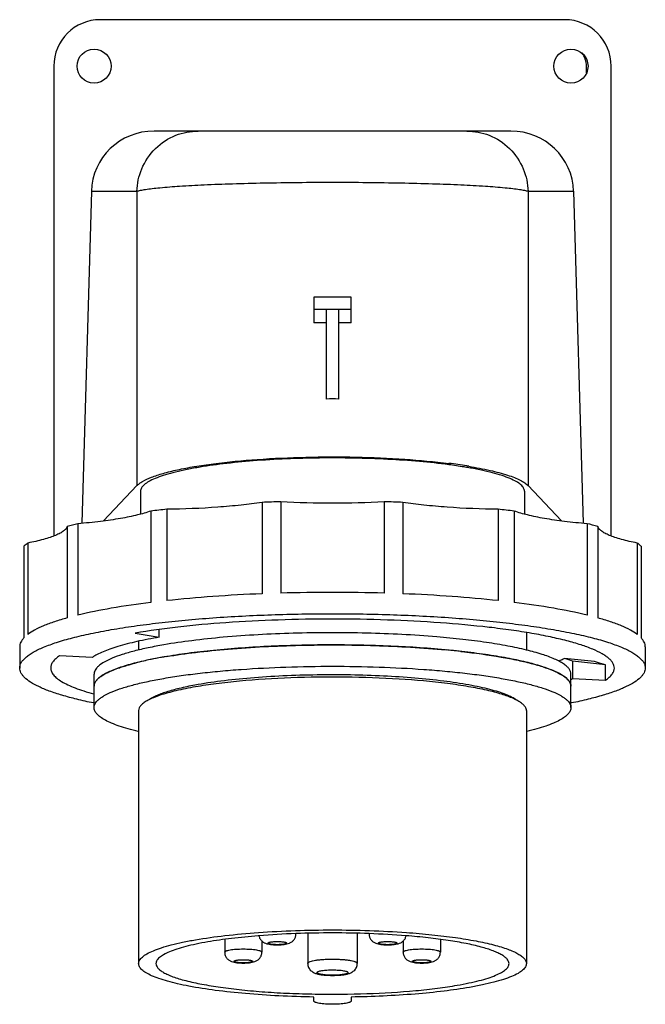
# Model space of a CAD drawing. Header units: millimetres. Extents: x 242 to 343, y 294 to 453.
import ezdxf

# ---------------------------------------------------------------- set-up
doc = ezdxf.new("R2010")
doc.units = ezdxf.units.MM
doc.header["$LTSCALE"] = 30.734
doc.layers.get('0').update_dxf_attribs({"linetype": 'CONTINUOUS'})

msp = doc.modelspace()

# ---------------------------------------------------------------- linework, layer by layer
at = {"color": 7, "linetype": 'CONTINUOUS'}
for p, q in [((330.21, 452.63), (255.21, 452.63)), ((247.71, 445.13), (247.71, 369.21)), ((333.71, 444.05), (333.71, 445.13)), ((337.71, 369.21), (337.71, 445.13)), ((321.51, 434.63), (263.9, 434.63)), ((253.78, 424.91), (252.24, 371.25)), ((253.78, 424.91), (261.13, 424.91)), ((261.13, 424.91), (261.13, 377.34)), ((324.28, 424.91), (331.64, 424.91)), ((324.28, 424.91), (324.28, 377.34)), ((331.64, 424.91), (333.18, 371.25)), ((295.71, 407.8), (289.71, 407.8)), ((289.71, 407.8), (289.71, 403.63)), ((295.71, 403.63), (295.71, 407.8)), ((289.71, 405.83), (295.71, 405.83)), ((291.71, 405.83), (291.71, 391.33)), ((293.71, 391.33), (293.71, 405.83)), ((255.72, 371.63), (261.13, 377.34)), ((324.28, 377.34), (329.7, 371.63)), ((261.71, 376.43), (261.71, 372.72)), ((323.71, 376.43), (323.71, 372.72)), ((281.35, 374.64), (281.35, 359.87)), ((284.37, 374.74), (284.37, 359.97)), ((301.04, 374.74), (301.04, 359.97)), ((304.07, 374.64), (304.07, 359.87)), ((263.38, 373.23), (263.38, 358.46)), ((265.95, 373.53), (265.95, 358.76)), ((319.47, 373.53), (319.47, 358.76)), ((322.03, 373.23), (322.03, 358.46)), ((249.88, 370.74), (249.88, 355.97)), ((251.6, 371.19), (251.6, 356.41)), ((333.82, 371.19), (333.82, 356.41)), ((335.53, 370.74), (335.53, 355.97)), ((242.9, 367.54), (242.9, 352.77)), ((243.5, 368.07), (243.5, 353.29)), ((341.91, 368.07), (341.91, 353.29)), ((342.52, 367.54), (342.52, 352.77)), ((260.86, 353.52), (264.75, 352.84)), ((264.75, 352.84), (264.75, 354.1)), ((324.01, 353.58), (324.01, 350.77)), ((261.41, 352.19), (261.41, 350.77)), ((242.21, 351.32), (242.21, 347.87)), ((312.34, 350.65), (312.37, 350.65)), ((312.4, 350.66), (312.43, 350.66)), ((313.57, 350.54), (313.39, 350.56)), ((313.41, 350.56), (313.59, 350.54)), ((343.21, 351.32), (343.21, 347.87)), ((253.95, 349.59), (248.64, 349.84)), ((335, 348.9), (330.18, 349.39)), ((336.78, 348.37), (331.46, 348.99)), ((331.46, 348.99), (331.46, 346.15)), ((254.21, 341.47), (254.21, 346.89)), ((331.21, 341.47), (331.21, 346.89)), ((336.78, 345.91), (336.78, 348.37)), ((331.46, 346.15), (336.78, 345.91)), ((261.41, 340.98), (261.41, 300.11)), ((324.01, 340.98), (324.01, 300.11)), ((275.3, 304.01), (275.3, 301.96)), ((280.82, 304.61), (280.71, 304.6)), ((286.8, 304.94), (286.8, 304.9)), ((288.71, 305), (288.71, 300.14)), ((296.71, 305), (296.71, 300.14)), ((298.61, 304.94), (298.61, 304.9)), ((310.12, 304.01), (310.12, 301.96)), ((281.3, 303.78), (281.3, 301.96)), ((304.12, 303.76), (304.12, 301.96)), ((289.71, 294.05), (289.71, 294.7)), ((295.71, 294.7), (295.71, 294.05))]:
    msp.add_line(p, q, dxfattribs=at)
for centre in [(254.21, 445.13), (331.21, 445.13)]:
    msp.add_circle(centre, 2.75, dxfattribs=at)
for centre, radius, start, end in [((255.21, 445.13), 7.5, 90, 180), ((330.21, 445.13), 7.5, 0, 90), ((330.21, 445.13), 3.5, 0, 37.337), ((292.7, 220.51), 183.15, 90.3105, 90.9362), ((292.72, 220.51), 183.15, 89.0638, 89.6895), ((300.3, 291.76), 89.88, 80.9757, 82.8353), ((302.6, 306.8), 74.65, 80.6664, 80.9088), ((292.37, 99.26), 275.6, 91.6636, 92.2929), ((293.1, 100.88), 273.98, 87.7052, 88.3383), ((284.51, 202.37), 172.16, 96.1887, 97.0479), ((301.29, 205.68), 168.83, 82.9436, 83.8198), ((264.85, 316.66), 56.12, 103.6641, 105.4718), ((321.14, 318.87), 53.84, 74.4899, 76.3743), ((292.7, 71.8), 288.29, 89.9983, 91.655), ((292.74, 73.73), 286.36, 88.3394, 90.0073), ((297.4, 207.89), 145.52, 83.5585, 85.2038), ((297.03, 201.77), 149.69, 84.2337, 84.6274), ((298.03, 211.64), 139.76, 83.6917, 84.241), ((297.57, 207.16), 144.27, 84.0981, 84.2315), ((298.03, 211.59), 139.81, 83.6854, 84.0889), ((272.61, 302.65), 47.5, 102.6582, 104.3482), ((275.73, 288.86), 61.64, 100.6113, 102.6788), ((278.53, 274.43), 76.34, 99.839, 100.6788), ((279.78, 267.34), 83.54, 99.5482, 99.8499), ((327.67, 351.75), 6.76, 302.0384, 304.1526), ((292.01, 162.04), 143.01, 92.095, 94.4895), ((292.71, 143.12), 161.94, 87.9031, 92.0966), ((293.69, 166.95), 138.09, 85.4672, 87.9474)]:
    msp.add_arc(centre, radius, start, end, dxfattribs=at)
for centre, major_axis, ratio, start_param, end_param in [((263.9, 424.63), (10.13, 0), 0.987088, 1.570796, 3.113356), ((321.51, 424.63), (10.13, 0), 0.987088, 0.028237, 1.570796), ((292.71, 354.28), (0, 37.07), 0.863218, -0.031255, 0.031255), ((292.71, 353.56), (40, -5.29), 0.053936, 0.257343, 0.364331), ((292.71, 353.56), (45.5, -6.02), 0.053936, 0.258744, 0.384601)]:
    msp.add_ellipse(centre, major_axis=major_axis, ratio=ratio, start_param=start_param, end_param=end_param, dxfattribs=at)
for points, knots in [([(261.13, 424.91), (261.17, 426.14), (261.71, 428.7), (263.93, 431.99), (267.24, 434.15), (269.79, 434.63), (271, 434.63)], [0, 0, 0, 0, 0.24192, 0.502097, 0.760959, 1, 1, 1, 1]), ([(314.42, 434.63), (315.63, 434.63), (318.18, 434.15), (321.49, 431.99), (323.7, 428.7), (324.25, 426.14), (324.28, 424.91)], [0, 0, 0, 0, 0.239041, 0.497903, 0.75808, 1, 1, 1, 1]), ([(261.13, 424.91), (261.32, 424.98), (261.78, 425.09), (262.6, 425.23), (263.65, 425.36), (265.48, 425.56), (268.27, 425.77), (272.18, 425.98), (276.72, 426.15), (281.76, 426.27), (287.15, 426.35), (292.71, 426.38), (298.27, 426.35), (303.65, 426.27), (308.7, 426.15), (313.24, 425.98), (317.14, 425.77), (319.94, 425.56), (321.77, 425.36), (322.82, 425.23), (323.63, 425.09), (324.09, 424.98), (324.28, 424.91)], [0, 0, 0, 0, 0.009407, 0.022487, 0.039181, 0.059387, 0.109759, 0.172154, 0.244715, 0.325235, 0.411226, 0.500003, 0.588781, 0.67477, 0.755288, 0.827847, 0.890241, 0.940612, 0.960818, 0.977513, 0.990593, 1, 1, 1, 1]), ([(261.13, 377.34), (261.25, 377.46), (261.55, 377.71), (262.31, 378.2), (263.58, 378.77), (265.47, 379.38), (267.79, 379.94), (270.51, 380.46), (274.8, 381.09), (280.8, 381.65), (288.48, 382), (296.43, 382.01), (304.14, 381.69), (309.14, 381.23), (311.51, 380.93)], [0, 0, 0, 0, 0.010276, 0.022466, 0.052974, 0.091819, 0.138729, 0.193141, 0.254301, 0.393125, 0.546767, 0.705684, 0.859957, 1, 1, 1, 1]), ([(311.48, 380.72), (309.91, 380.93), (306.63, 381.28), (299.68, 381.75), (290.7, 381.91), (281.84, 381.55), (275.23, 380.91), (272.2, 380.49), (270.79, 380.24)], [0, 0, 0, 0, 0.115986, 0.242665, 0.512209, 0.77542, 0.894397, 1, 1, 1, 1]), ([(314.72, 380.23), (314.46, 380.27), (313.38, 380.45), (312.3, 380.61), (311.48, 380.72)], [0, 0, 0, 0, 0.239029, 1, 1, 1, 1]), ([(314.71, 380.47), (315.87, 380.28), (317.98, 379.88), (320.44, 379.24), (322.05, 378.67), (322.98, 378.25), (323.72, 377.83), (324.12, 377.5), (324.28, 377.34)], [0, 0, 0, 0, 0.346844, 0.631523, 0.748882, 0.849171, 0.932571, 1, 1, 1, 1]), ([(270.79, 380.24), (270.1, 380.12), (268.81, 379.88), (267, 379.46), (265.44, 379.01), (264.14, 378.54), (263.1, 378.06), (262.43, 377.61), (262.05, 377.24), (261.85, 376.98), (261.74, 376.71), (261.71, 376.52), (261.71, 376.43)], [0, 0, 0, 0, 0.203148, 0.385041, 0.544102, 0.679445, 0.79074, 0.878601, 0.914554, 0.945974, 0.97394, 1, 1, 1, 1]), ([(323.71, 376.43), (323.71, 376.52), (323.68, 376.71), (323.56, 376.97), (323.37, 377.24), (323, 377.61), (322.33, 378.05), (321.3, 378.53), (320.01, 379), (318.46, 379.44), (316.67, 379.86), (315.39, 380.11), (314.72, 380.23)], [0, 0, 0, 0, 0.026151, 0.054201, 0.085684, 0.121674, 0.209574, 0.32083, 0.456126, 0.61511, 0.796848, 1, 1, 1, 1]), ([(281.35, 374.64), (280.22, 374.46), (277.84, 374.16), (272.71, 373.7), (268.7, 373.56), (265.95, 373.53)], [0, 0, 0, 0, 0.220921, 0.465803, 1, 1, 1, 1]), ([(319.47, 373.53), (316.72, 373.56), (312.7, 373.7), (307.57, 374.16), (305.19, 374.46), (304.07, 374.64)], [0, 0, 0, 0, 0.534197, 0.779079, 1, 1, 1, 1]), ([(263.38, 373.23), (262.68, 372.98), (261.06, 372.52), (258.35, 371.98), (255.13, 371.52), (252.82, 371.29), (251.6, 371.19)], [0, 0, 0, 0, 0.186751, 0.419656, 0.69313, 1, 1, 1, 1]), ([(333.82, 371.19), (332.6, 371.29), (330.29, 371.52), (327.07, 371.98), (324.35, 372.52), (322.73, 372.98), (322.03, 373.23)], [0, 0, 0, 0, 0.30687, 0.580344, 0.813249, 1, 1, 1, 1]), ([(249.88, 370.74), (249.84, 370.61), (249.67, 370.33), (249.27, 369.97), (248.71, 369.62), (247.97, 369.28), (247.07, 368.95), (245.58, 368.5), (244.36, 368.23), (243.5, 368.07)], [0, 0, 0, 0, 0.05903, 0.133134, 0.226221, 0.339891, 0.474533, 0.629921, 1, 1, 1, 1]), ([(341.91, 368.07), (341.05, 368.23), (339.84, 368.5), (338.34, 368.95), (337.44, 369.28), (336.71, 369.62), (336.14, 369.97), (335.74, 370.33), (335.58, 370.61), (335.53, 370.74)], [0, 0, 0, 0, 0.370079, 0.525467, 0.660109, 0.773779, 0.866866, 0.94097, 1, 1, 1, 1]), ([(243.5, 368.07), (243.45, 368.02), (243.24, 367.86), (243.04, 367.68), (242.9, 367.54)], [0, 0, 0, 0, 0.266081, 1, 1, 1, 1]), ([(342.52, 367.54), (342.47, 367.59), (342.28, 367.77), (342.08, 367.94), (341.91, 368.07)], [0, 0, 0, 0, 0.234449, 1, 1, 1, 1]), ([(281.35, 359.87), (278.69, 359.76), (273.55, 359.48), (268.42, 359.03), (265.95, 358.76)], [0, 0, 0, 0, 0.5166, 1, 1, 1, 1]), ([(319.47, 358.76), (317, 359.03), (311.87, 359.48), (306.73, 359.76), (304.07, 359.87)], [0, 0, 0, 0, 0.4834, 1, 1, 1, 1]), ([(263.38, 358.46), (261.25, 358.2), (257.3, 357.63), (253.38, 356.85), (251.6, 356.41)], [0, 0, 0, 0, 0.539084, 1, 1, 1, 1]), ([(333.82, 356.41), (332.03, 356.85), (328.12, 357.63), (324.17, 358.2), (322.03, 358.46)], [0, 0, 0, 0, 0.460916, 1, 1, 1, 1]), ([(242.21, 347.87), (242.21, 348.02), (242.25, 348.32), (242.45, 348.76), (242.76, 349.19), (243.19, 349.61), (243.74, 350.03), (244.68, 350.62), (246.16, 351.31), (248.29, 352.08), (250.84, 352.8), (253.78, 353.48), (257.1, 354.11), (260.77, 354.68), (264.74, 355.19), (268.97, 355.63), (275.04, 356.13), (282.98, 356.54), (289.42, 356.64), (292.71, 356.64)], [0, 0, 0, 0, 0.008275, 0.017155, 0.027132, 0.038547, 0.05162, 0.066481, 0.101818, 0.144797, 0.195306, 0.25304, 0.317564, 0.388345, 0.464767, 0.546144, 0.631737, 0.812371, 1, 1, 1, 1]), ([(292.71, 356.64), (295.99, 356.64), (302.44, 356.54), (310.38, 356.13), (316.44, 355.63), (320.68, 355.19), (324.65, 354.68), (328.31, 354.11), (331.63, 353.48), (334.58, 352.8), (337.13, 352.08), (339.25, 351.31), (340.73, 350.62), (341.68, 350.03), (342.22, 349.61), (342.66, 349.19), (342.97, 348.76), (343.16, 348.32), (343.21, 348.02), (343.21, 347.87)], [0, 0, 0, 0, 0.187629, 0.368262, 0.453855, 0.535232, 0.611654, 0.682435, 0.746959, 0.804693, 0.855202, 0.898182, 0.933519, 0.94838, 0.961453, 0.972868, 0.982845, 0.991725, 1, 1, 1, 1]), ([(249.88, 355.97), (249.19, 355.78), (247.9, 355.39), (246.13, 354.74), (244.68, 354.06), (243.85, 353.56), (243.5, 353.29)], [0, 0, 0, 0, 0.311273, 0.581823, 0.811144, 1, 1, 1, 1]), ([(292.71, 355.78), (289.79, 355.78), (284.05, 355.68), (275.71, 355.26), (268.01, 354.57), (263.14, 353.91), (260.86, 353.52)], [0, 0, 0, 0, 0.274264, 0.538567, 0.783381, 1, 1, 1, 1]), ([(338.21, 347.87), (338.21, 348.01), (338.17, 348.28), (337.99, 348.67), (337.71, 349.06), (337.32, 349.44), (336.83, 349.82), (335.98, 350.35), (334.64, 350.97), (332.73, 351.66), (330.43, 352.31), (327.78, 352.93), (324.79, 353.5), (321.49, 354.01), (316.57, 354.64), (309.91, 355.24), (301.48, 355.68), (295.67, 355.78), (292.71, 355.78)], [0, 0, 0, 0, 0.008274, 0.017155, 0.027132, 0.038547, 0.05162, 0.066481, 0.101819, 0.144799, 0.195308, 0.253043, 0.317568, 0.38835, 0.464772, 0.631735, 0.812369, 1, 1, 1, 1]), ([(341.91, 353.29), (341.56, 353.56), (340.73, 354.06), (339.28, 354.74), (337.52, 355.39), (336.23, 355.78), (335.53, 355.97)], [0, 0, 0, 0, 0.188856, 0.418177, 0.688727, 1, 1, 1, 1]), ([(309.57, 352.9), (305.79, 353.22), (298.05, 353.61), (286.54, 353.59), (277.13, 353.08), (270.18, 352.34), (266.99, 351.88), (265.48, 351.62)], [0, 0, 0, 0, 0.25716, 0.52582, 0.781206, 0.896514, 1, 1, 1, 1]), ([(242.9, 352.77), (242.79, 352.66), (242.6, 352.43), (242.37, 352.06), (242.24, 351.69), (242.21, 351.44), (242.21, 351.32)], [0, 0, 0, 0, 0.286041, 0.542596, 0.777226, 1, 1, 1, 1]), ([(264.75, 352.84), (263.54, 352.64), (261.29, 352.21), (258.63, 351.54), (256.83, 350.96), (255.71, 350.53), (254.76, 350.09), (254.2, 349.76), (253.95, 349.59)], [0, 0, 0, 0, 0.326804, 0.604439, 0.723608, 0.829282, 0.921361, 1, 1, 1, 1]), ([(265.48, 351.62), (264.64, 351.47), (263.03, 351.17), (260.79, 350.65), (258.84, 350.09), (257.22, 349.51), (255.94, 348.91), (255.1, 348.36), (254.63, 347.89), (254.39, 347.56), (254.24, 347.23), (254.21, 347), (254.21, 346.89)], [0, 0, 0, 0, 0.203168, 0.385042, 0.544098, 0.679447, 0.790738, 0.878603, 0.914553, 0.945972, 0.973941, 1, 1, 1, 1]), ([(265.92, 349.72), (267.48, 349.98), (270.78, 350.45), (277.96, 351.17), (287.63, 351.65), (299.38, 351.61), (307.24, 351.16), (311.04, 350.8)], [0, 0, 0, 0, 0.104791, 0.221318, 0.478324, 0.746491, 1, 1, 1, 1]), ([(331.21, 346.89), (331.21, 347.03), (331.15, 347.33), (330.91, 347.75), (330.53, 348.16), (330, 348.57), (329.34, 348.96), (328.19, 349.51), (326.41, 350.15), (323.88, 350.84), (320.88, 351.47), (317.44, 352.04), (315.01, 352.35), (313.73, 352.49)], [0, 0, 0, 0, 0.022202, 0.046922, 0.075999, 0.110536, 0.151119, 0.198047, 0.31119, 0.44967, 0.612083, 0.796371, 1, 1, 1, 1]), ([(343.21, 351.32), (343.21, 351.44), (343.18, 351.69), (343.04, 352.06), (342.82, 352.43), (342.62, 352.66), (342.52, 352.77)], [0, 0, 0, 0, 0.222774, 0.457404, 0.713959, 1, 1, 1, 1]), ([(312.06, 350.7), (308.97, 351.01), (302.55, 351.46), (294.44, 351.64), (287.79, 351.57), (282.87, 351.4), (278.11, 351.13), (273.61, 350.75), (269.43, 350.27), (265.66, 349.7), (262.79, 349.15), (260.75, 348.66), (259.42, 348.29), (258.23, 347.91), (257.18, 347.51), (256.41, 347.16), (255.88, 346.87), (255.43, 346.6), (254.97, 346.27), (254.54, 345.83), (254.27, 345.39), (254.21, 345.07), (254.21, 344.92)], [0, 0, 0, 0, 0.156741, 0.324688, 0.409407, 0.492741, 0.573305, 0.64977, 0.720885, 0.785503, 0.842619, 0.868098, 0.891407, 0.912478, 0.931268, 0.947759, 0.955151, 0.961982, 0.974014, 0.984061, 0.992502, 1, 1, 1, 1]), ([(331.21, 344.92), (331.21, 345.06), (331.15, 345.36), (330.91, 345.79), (330.52, 346.2), (329.99, 346.6), (329.32, 347), (328.51, 347.39), (327.56, 347.77), (326.04, 348.29), (323.81, 348.89), (320.78, 349.52), (317.31, 350.08), (314.86, 350.39), (313.57, 350.54)], [0, 0, 0, 0, 0.022121, 0.046783, 0.075824, 0.110337, 0.15092, 0.197857, 0.251251, 0.311092, 0.44964, 0.61211, 0.796418, 1, 1, 1, 1]), ([(313.59, 350.54), (315.71, 350.3), (318.75, 349.89), (322.57, 349.16), (324.96, 348.59), (326.99, 347.99), (328.65, 347.35), (329.9, 346.69), (330.56, 346.17), (330.79, 345.9)], [0, 0, 0, 0, 0.355865, 0.510259, 0.646875, 0.764533, 0.862469, 0.940582, 1, 1, 1, 1]), ([(248.64, 349.84), (248.42, 349.69), (248.03, 349.4), (247.57, 348.91), (247.28, 348.4), (247.21, 348.04), (247.21, 347.87)], [0, 0, 0, 0, 0.313304, 0.576736, 0.80001, 1, 1, 1, 1]), ([(259.12, 348.19), (259.26, 348.23), (259.83, 348.4), (260.4, 348.56), (260.84, 348.67)], [0, 0, 0, 0, 0.238355, 1, 1, 1, 1]), ([(330.18, 349.39), (330.11, 349.35), (329.82, 349.22), (329.52, 349.09), (329.29, 349)], [0, 0, 0, 0, 0.238733, 1, 1, 1, 1]), ([(254.12, 342.22), (253.22, 342.4), (251.51, 342.78), (249.13, 343.42), (247.07, 344.09), (245.36, 344.79), (244.01, 345.51), (243.14, 346.16), (242.65, 346.7), (242.4, 347.09), (242.24, 347.48), (242.21, 347.75), (242.21, 347.87)], [0, 0, 0, 0, 0.201561, 0.381413, 0.538617, 0.672617, 0.783443, 0.872151, 0.90913, 0.942016, 0.971839, 1, 1, 1, 1]), ([(247.21, 347.87), (247.21, 347.69), (247.3, 347.28), (247.66, 346.72), (248.23, 346.18), (249.02, 345.65), (250.01, 345.13), (251.21, 344.62), (252.6, 344.13), (253.61, 343.83), (254.14, 343.68)], [0, 0, 0, 0, 0.066405, 0.142161, 0.233657, 0.344363, 0.475955, 0.6291, 0.803882, 1, 1, 1, 1]), ([(254.21, 341.47), (254.21, 341.58), (254.24, 341.81), (254.39, 342.15), (254.63, 342.48), (254.96, 342.8), (255.38, 343.12), (256.1, 343.56), (257.22, 344.09), (258.84, 344.68), (260.79, 345.23), (263.03, 345.75), (265.56, 346.23), (268.36, 346.67), (271.38, 347.05), (274.61, 347.39), (279.24, 347.76), (285.29, 348.08), (292.71, 348.2), (300.13, 348.08), (306.18, 347.76), (310.8, 347.39), (314.03, 347.05), (317.06, 346.67), (319.85, 346.23), (322.38, 345.75), (324.63, 345.23), (326.57, 344.68), (328.19, 344.09), (329.32, 343.56), (330.04, 343.12), (330.46, 342.8), (330.79, 342.48), (331.03, 342.15), (331.17, 341.81), (331.21, 341.58), (331.21, 341.47)], [0, 0, 0, 0, 0.004136, 0.008577, 0.013566, 0.019274, 0.02581, 0.03324, 0.050909, 0.072399, 0.097653, 0.12652, 0.158783, 0.194173, 0.232384, 0.273072, 0.315869, 0.406188, 0.5, 0.593812, 0.684131, 0.726927, 0.767616, 0.805826, 0.841217, 0.87348, 0.902346, 0.927601, 0.949091, 0.96676, 0.97419, 0.980726, 0.986434, 0.991423, 0.995864, 1, 1, 1, 1]), ([(255.12, 346.37), (255.18, 346.42), (255.45, 346.62), (255.74, 346.79), (255.97, 346.92)], [0, 0, 0, 0, 0.229826, 1, 1, 1, 1]), ([(255.97, 346.92), (256.03, 346.95), (256.29, 347.09), (256.55, 347.22), (256.75, 347.31)], [0, 0, 0, 0, 0.237202, 1, 1, 1, 1]), ([(256.75, 347.31), (256.84, 347.35), (257.27, 347.54), (257.7, 347.71), (258.03, 347.83)], [0, 0, 0, 0, 0.234727, 1, 1, 1, 1]), ([(258.03, 347.83), (258.12, 347.86), (258.48, 347.98), (258.84, 348.1), (259.12, 348.19)], [0, 0, 0, 0, 0.24038, 1, 1, 1, 1]), ([(343.21, 347.87), (343.21, 347.75), (343.17, 347.48), (343.02, 347.09), (342.77, 346.7), (342.28, 346.16), (341.4, 345.51), (340.05, 344.79), (338.34, 344.09), (336.29, 343.42), (333.9, 342.78), (332.2, 342.4), (331.29, 342.22)], [0, 0, 0, 0, 0.028161, 0.057983, 0.090869, 0.127847, 0.216555, 0.327381, 0.461382, 0.618585, 0.798438, 1, 1, 1, 1]), ([(336.78, 345.91), (336.99, 346.06), (337.38, 346.35), (337.85, 346.84), (338.14, 347.35), (338.21, 347.71), (338.21, 347.87)], [0, 0, 0, 0, 0.313304, 0.576736, 0.80001, 1, 1, 1, 1]), ([(254.21, 344.92), (254.21, 344.96), (254.22, 345.12), (254.26, 345.27), (254.3, 345.38)], [0, 0, 0, 0, 0.244877, 1, 1, 1, 1]), ([(254.3, 345.38), (254.32, 345.43), (254.42, 345.65), (254.57, 345.84), (254.69, 345.98)], [0, 0, 0, 0, 0.230132, 1, 1, 1, 1]), ([(254.69, 345.98), (254.72, 346.01), (254.86, 346.15), (255, 346.28), (255.12, 346.37)], [0, 0, 0, 0, 0.234737, 1, 1, 1, 1]), ([(290.21, 346.75), (288.37, 346.73), (284.78, 346.62), (279.6, 346.29), (274.85, 345.8), (271.86, 345.36), (270.48, 345.1)], [0, 0, 0, 0, 0.278113, 0.543043, 0.786251, 1, 1, 1, 1]), ([(323.9, 341.43), (323.84, 341.57), (323.63, 341.85), (323.2, 342.23), (322.62, 342.6), (321.58, 343.11), (319.89, 343.71), (317.47, 344.34), (314.54, 344.9), (309.84, 345.59), (303.21, 346.17), (294.76, 346.47), (286.15, 346.37), (279.18, 345.93), (274.05, 345.37), (271.69, 345.02), (270.58, 344.82)], [0, 0, 0, 0, 0.008544, 0.018927, 0.031494, 0.046401, 0.083392, 0.129776, 0.184901, 0.247824, 0.392253, 0.552103, 0.714973, 0.868196, 0.937455, 1, 1, 1, 1]), ([(322.41, 342.68), (322.18, 342.85), (321.62, 343.18), (320.65, 343.61), (319.47, 344.03), (318.07, 344.43), (316.47, 344.8), (313.99, 345.29), (310.49, 345.81), (305.89, 346.28), (300.87, 346.6), (295.6, 346.77), (292.01, 346.78), (290.21, 346.75)], [0, 0, 0, 0, 0.02638, 0.058755, 0.097213, 0.141651, 0.19185, 0.247502, 0.373605, 0.516367, 0.671535, 0.834398, 1, 1, 1, 1]), ([(330.79, 345.9), (330.92, 345.75), (331.12, 345.45), (331.21, 345.09), (331.21, 344.92)], [0, 0, 0, 0, 0.535848, 1, 1, 1, 1]), ([(270.58, 344.82), (269.51, 344.64), (267.59, 344.26), (265.34, 343.65), (263.87, 343.11), (263.01, 342.72), (262.33, 342.32), (261.96, 342.01), (261.82, 341.86)], [0, 0, 0, 0, 0.345771, 0.629709, 0.747014, 0.847558, 0.931561, 1, 1, 1, 1]), ([(270.48, 345.1), (269.63, 344.94), (268.08, 344.62), (266.25, 344.13), (265.01, 343.7), (264.25, 343.39), (263.6, 343.07), (263.22, 342.83), (263.05, 342.71)], [0, 0, 0, 0, 0.327231, 0.604579, 0.723551, 0.829065, 0.921122, 1, 1, 1, 1]), ([(261.34, 337.6), (260.79, 337.73), (259.77, 338), (258.33, 338.45), (257.1, 338.91), (256.08, 339.39), (255.27, 339.88), (254.68, 340.39), (254.35, 340.84), (254.23, 341.21), (254.21, 341.39), (254.21, 341.47)], [0, 0, 0, 0, 0.198864, 0.376073, 0.531078, 0.663691, 0.774328, 0.864416, 0.937293, 0.969364, 1, 1, 1, 1]), ([(261.82, 341.86), (261.7, 341.73), (261.49, 341.46), (261.41, 341.13), (261.41, 340.98)], [0, 0, 0, 0, 0.541855, 1, 1, 1, 1]), ([(324.01, 340.98), (324.01, 341.02), (324, 341.17), (323.95, 341.32), (323.9, 341.43)], [0, 0, 0, 0, 0.242798, 1, 1, 1, 1]), ([(331.21, 341.47), (331.21, 341.39), (331.19, 341.21), (331.06, 340.84), (330.74, 340.39), (330.14, 339.88), (329.34, 339.39), (328.31, 338.91), (327.08, 338.45), (325.65, 338), (324.62, 337.73), (324.08, 337.6)], [0, 0, 0, 0, 0.030636, 0.062707, 0.135584, 0.225672, 0.336309, 0.468922, 0.623927, 0.801136, 1, 1, 1, 1]), ([(280.75, 305.13), (284.72, 305.42), (292.7, 305.67), (300.67, 305.42), (304.65, 305.14)], [0, 0, 0, 0, 0.499968, 1, 1, 1, 1]), ([(261.41, 300.11), (261.41, 300.2), (261.44, 300.39), (261.56, 300.66), (261.75, 300.93), (262.13, 301.3), (262.82, 301.75), (263.86, 302.24), (265.18, 302.72), (266.76, 303.17), (268.58, 303.59), (269.89, 303.84), (270.58, 303.95)], [0, 0, 0, 0, 0.02606, 0.054026, 0.085445, 0.121398, 0.209259, 0.320554, 0.455897, 0.614956, 0.796845, 1, 1, 1, 1]), ([(270.58, 303.95), (272.15, 304.23), (275.54, 304.7), (278.94, 305), (280.75, 305.13)], [0, 0, 0, 0, 0.468513, 1, 1, 1, 1]), ([(280.71, 304.6), (279.27, 304.48), (276.54, 304.22), (273.83, 303.83), (272.56, 303.61)], [0, 0, 0, 0, 0.529359, 1, 1, 1, 1]), ([(280.83, 304.61), (280.86, 304.44), (280.98, 304.12), (281.29, 303.73), (281.68, 303.47), (282.09, 303.32), (282.51, 303.23), (283.13, 303.15), (283.94, 303.12), (284.74, 303.17), (285.34, 303.27), (285.76, 303.39), (286.16, 303.61), (286.51, 303.95), (286.75, 304.39), (286.8, 304.73), (286.8, 304.9)], [0, 0, 0, 0, 0.066866, 0.132742, 0.195234, 0.251921, 0.307263, 0.367188, 0.500494, 0.629597, 0.686387, 0.741605, 0.801682, 0.866475, 0.932988, 1, 1, 1, 1]), ([(298.61, 304.9), (298.61, 304.73), (298.67, 304.39), (298.91, 303.95), (299.26, 303.61), (299.66, 303.39), (300.08, 303.27), (300.67, 303.17), (301.47, 303.12), (302.28, 303.15), (302.9, 303.23), (303.33, 303.32), (303.74, 303.47), (304.13, 303.73), (304.44, 304.12), (304.55, 304.44), (304.58, 304.61)], [0, 0, 0, 0, 0.067044, 0.133654, 0.198517, 0.2586, 0.313851, 0.370659, 0.499817, 0.633081, 0.692962, 0.748296, 0.804987, 0.867436, 0.933196, 1, 1, 1, 1]), ([(321.21, 300.11), (321.21, 300.23), (321.15, 300.49), (320.91, 300.85), (320.54, 301.2), (320.03, 301.53), (319.39, 301.86), (318.28, 302.32), (316.56, 302.85), (314.14, 303.4), (311.29, 303.89), (308.06, 304.3), (305.79, 304.51), (304.6, 304.61)], [0, 0, 0, 0, 0.02029, 0.043538, 0.071737, 0.105954, 0.146699, 0.194155, 0.309113, 0.449742, 0.613814, 0.79839, 1, 1, 1, 1]), ([(304.65, 305.14), (306.02, 305.04), (308.66, 304.81), (312.41, 304.36), (315.73, 303.82), (318.19, 303.29), (319.89, 302.82), (320.96, 302.46), (321.87, 302.1), (322.62, 301.73), (323.22, 301.34), (323.66, 300.95), (323.94, 300.54), (324.01, 300.25), (324.01, 300.11)], [0, 0, 0, 0, 0.200808, 0.385298, 0.549734, 0.690927, 0.752019, 0.806452, 0.854101, 0.894941, 0.929148, 0.957192, 0.980133, 1, 1, 1, 1]), ([(272.56, 303.61), (271.93, 303.5), (270.74, 303.28), (269.08, 302.89), (267.64, 302.48), (266.44, 302.05), (265.49, 301.6), (264.87, 301.2), (264.52, 300.85), (264.34, 300.61), (264.23, 300.36), (264.21, 300.19), (264.21, 300.11)], [0, 0, 0, 0, 0.203134, 0.385041, 0.544107, 0.679447, 0.790737, 0.878602, 0.914553, 0.945975, 0.973941, 1, 1, 1, 1]), ([(275.3, 301.96), (275.3, 302), (275.35, 302.06), (275.43, 302.11), (275.53, 302.16), (275.66, 302.21), (275.88, 302.27), (276.2, 302.33), (276.65, 302.4), (277.17, 302.44), (277.72, 302.47), (278.3, 302.48), (278.88, 302.47), (279.43, 302.44), (279.95, 302.4), (280.4, 302.33), (280.72, 302.27), (280.94, 302.21), (281.06, 302.16), (281.16, 302.11), (281.25, 302.06), (281.3, 302), (281.3, 301.96)], [0, 0, 0, 0, 0.018743, 0.032713, 0.050405, 0.071919, 0.097212, 0.15841, 0.232095, 0.31567, 0.4061, 0.500014, 0.593924, 0.684343, 0.767905, 0.84158, 0.902774, 0.928066, 0.949582, 0.967279, 0.981252, 1, 1, 1, 1]), ([(282.3, 303.42), (282.3, 303.44), (282.33, 303.47), (282.37, 303.5), (282.44, 303.54), (282.57, 303.57), (282.75, 303.61), (282.98, 303.64), (283.33, 303.67), (283.8, 303.69), (284.27, 303.67), (284.63, 303.64), (284.85, 303.61), (285.04, 303.57), (285.16, 303.54), (285.24, 303.5), (285.28, 303.47), (285.3, 303.44), (285.3, 303.42)], [0, 0, 0, 0, 0.018746, 0.032714, 0.050413, 0.097182, 0.158379, 0.232065, 0.315646, 0.499987, 0.684328, 0.767914, 0.841605, 0.90281, 0.949584, 0.967284, 0.981253, 1, 1, 1, 1]), ([(285.3, 303.42), (285.3, 303.4), (285.28, 303.37), (285.24, 303.34), (285.16, 303.31), (285.04, 303.27), (284.85, 303.23), (284.63, 303.2), (284.27, 303.17), (283.8, 303.16), (283.33, 303.17), (282.98, 303.2), (282.75, 303.23), (282.57, 303.27), (282.44, 303.31), (282.37, 303.34), (282.33, 303.37), (282.3, 303.4), (282.3, 303.42)], [0, 0, 0, 0, 0.018746, 0.032715, 0.050415, 0.097185, 0.158383, 0.232068, 0.315649, 0.499987, 0.684325, 0.76791, 0.841602, 0.902806, 0.949582, 0.967283, 0.981253, 1, 1, 1, 1]), ([(300.11, 303.42), (300.11, 303.44), (300.14, 303.47), (300.18, 303.5), (300.25, 303.54), (300.38, 303.57), (300.56, 303.61), (300.79, 303.64), (301.14, 303.67), (301.61, 303.69), (302.08, 303.67), (302.44, 303.64), (302.66, 303.61), (302.85, 303.57), (302.97, 303.54), (303.05, 303.5), (303.09, 303.47), (303.11, 303.44), (303.11, 303.42)], [0, 0, 0, 0, 0.018746, 0.032714, 0.050413, 0.097182, 0.158379, 0.232065, 0.315646, 0.499987, 0.684328, 0.767914, 0.841605, 0.90281, 0.949584, 0.967284, 0.981253, 1, 1, 1, 1]), ([(303.11, 303.42), (303.11, 303.4), (303.09, 303.37), (303.05, 303.34), (302.97, 303.31), (302.85, 303.27), (302.66, 303.23), (302.44, 303.2), (302.08, 303.17), (301.61, 303.16), (301.14, 303.17), (300.79, 303.2), (300.56, 303.23), (300.38, 303.27), (300.25, 303.31), (300.18, 303.34), (300.14, 303.37), (300.11, 303.4), (300.11, 303.42)], [0, 0, 0, 0, 0.018746, 0.032715, 0.050415, 0.097185, 0.158383, 0.232068, 0.315649, 0.499987, 0.684325, 0.76791, 0.841602, 0.902806, 0.949582, 0.967283, 0.981253, 1, 1, 1, 1]), ([(304.12, 301.96), (304.12, 302), (304.16, 302.06), (304.25, 302.11), (304.35, 302.16), (304.48, 302.21), (304.69, 302.27), (305.02, 302.33), (305.47, 302.4), (305.98, 302.44), (306.54, 302.47), (307.12, 302.48), (307.69, 302.47), (308.25, 302.44), (308.76, 302.4), (309.21, 302.33), (309.54, 302.27), (309.76, 302.21), (309.88, 302.16), (309.98, 302.11), (310.07, 302.06), (310.12, 302), (310.12, 301.96)], [0, 0, 0, 0, 0.018743, 0.032713, 0.050405, 0.071919, 0.097212, 0.15841, 0.232095, 0.31567, 0.4061, 0.500014, 0.593924, 0.684343, 0.767905, 0.84158, 0.902774, 0.928066, 0.949582, 0.967279, 0.981252, 1, 1, 1, 1]), ([(275.3, 301.96), (275.3, 301.78), (275.36, 301.43), (275.61, 300.98), (275.99, 300.64), (276.41, 300.43), (276.84, 300.31), (277.47, 300.22), (278.3, 300.18), (279.13, 300.22), (279.76, 300.31), (280.19, 300.43), (280.61, 300.64), (280.99, 300.98), (281.24, 301.43), (281.3, 301.78), (281.3, 301.96)], [0, 0, 0, 0, 0.066858, 0.133236, 0.19762, 0.256757, 0.311676, 0.369338, 0.500157, 0.630926, 0.688552, 0.743439, 0.802572, 0.8669, 0.933178, 1, 1, 1, 1]), ([(276.8, 300.48), (276.8, 300.5), (276.82, 300.53), (276.87, 300.56), (276.94, 300.59), (277.07, 300.63), (277.25, 300.67), (277.48, 300.7), (277.83, 300.73), (278.3, 300.75), (278.77, 300.73), (279.12, 300.7), (279.35, 300.67), (279.53, 300.63), (279.66, 300.59), (279.73, 300.56), (279.78, 300.53), (279.8, 300.5), (279.8, 300.48)], [0, 0, 0, 0, 0.018746, 0.032715, 0.050414, 0.097184, 0.158381, 0.232067, 0.315648, 0.499987, 0.684326, 0.767912, 0.841603, 0.902808, 0.949583, 0.967284, 0.981253, 1, 1, 1, 1]), ([(288.86, 300.33), (288.95, 300.38), (289.15, 300.47), (289.53, 300.57), (290, 300.66), (290.55, 300.73), (291.18, 300.79), (292.09, 300.83), (293.03, 300.84), (293.95, 300.8), (294.6, 300.76), (295.19, 300.69), (295.7, 300.61), (296.07, 300.52), (296.31, 300.44), (296.45, 300.39), (296.56, 300.33), (296.64, 300.27), (296.69, 300.21), (296.71, 300.16), (296.71, 300.14)], [0, 0, 0, 0, 0.035123, 0.083191, 0.143249, 0.21367, 0.292384, 0.377002, 0.553418, 0.639785, 0.721344, 0.795608, 0.860357, 0.913746, 0.935763, 0.954518, 0.970018, 0.982392, 0.992061, 1, 1, 1, 1]), ([(304.12, 301.96), (304.12, 301.78), (304.18, 301.43), (304.43, 300.98), (304.8, 300.64), (305.22, 300.43), (305.66, 300.31), (306.29, 300.22), (307.12, 300.18), (307.95, 300.22), (308.58, 300.31), (309.01, 300.43), (309.43, 300.64), (309.8, 300.98), (310.06, 301.43), (310.12, 301.78), (310.12, 301.96)], [0, 0, 0, 0, 0.066858, 0.133236, 0.19762, 0.256757, 0.311676, 0.369338, 0.500157, 0.630926, 0.688552, 0.743439, 0.802572, 0.8669, 0.933178, 1, 1, 1, 1]), ([(305.62, 300.48), (305.62, 300.5), (305.64, 300.53), (305.68, 300.56), (305.76, 300.59), (305.88, 300.63), (306.07, 300.67), (306.29, 300.7), (306.65, 300.73), (307.12, 300.75), (307.59, 300.73), (307.94, 300.7), (308.16, 300.67), (308.35, 300.63), (308.48, 300.59), (308.55, 300.56), (308.59, 300.53), (308.62, 300.5), (308.62, 300.48)], [0, 0, 0, 0, 0.018746, 0.032715, 0.050414, 0.097184, 0.158381, 0.232067, 0.315648, 0.499987, 0.684326, 0.767912, 0.841603, 0.902808, 0.949583, 0.967284, 0.981253, 1, 1, 1, 1]), ([(289.71, 294.7), (287.82, 294.73), (284.14, 294.85), (278.83, 295.21), (273.99, 295.72), (270.33, 296.28), (267.76, 296.82), (266.14, 297.22), (264.74, 297.66), (263.57, 298.11), (262.65, 298.57), (261.97, 299.05), (261.52, 299.55), (261.41, 299.94), (261.41, 300.11)], [0, 0, 0, 0, 0.191707, 0.373779, 0.540317, 0.685992, 0.749588, 0.806392, 0.856054, 0.898345, 0.933221, 0.960963, 0.982479, 1, 1, 1, 1]), ([(264.21, 300.11), (264.21, 299.99), (264.27, 299.72), (264.52, 299.35), (264.92, 298.99), (265.47, 298.64), (266.15, 298.3), (266.98, 297.97), (267.95, 297.65), (269.49, 297.22), (271.73, 296.74), (274.75, 296.25), (278.16, 295.84), (281.88, 295.51), (285.83, 295.29), (291.32, 295.13), (298.12, 295.18), (304.71, 295.57), (309.57, 296.1), (311.81, 296.43), (312.86, 296.61)], [0, 0, 0, 0, 0.007464, 0.016082, 0.026613, 0.039456, 0.05479, 0.072676, 0.093113, 0.116045, 0.169051, 0.230786, 0.300055, 0.37546, 0.455444, 0.538342, 0.705886, 0.864124, 0.935613, 1, 1, 1, 1]), ([(279.8, 300.48), (279.8, 300.46), (279.78, 300.43), (279.73, 300.4), (279.66, 300.37), (279.53, 300.33), (279.35, 300.29), (279.12, 300.26), (278.77, 300.23), (278.3, 300.21), (277.83, 300.23), (277.48, 300.26), (277.25, 300.29), (277.07, 300.33), (276.94, 300.37), (276.87, 300.4), (276.82, 300.43), (276.8, 300.46), (276.8, 300.48)], [0, 0, 0, 0, 0.018746, 0.032715, 0.050414, 0.097183, 0.15838, 0.232066, 0.315647, 0.499987, 0.684327, 0.767912, 0.841604, 0.902808, 0.949583, 0.967284, 0.981253, 1, 1, 1, 1]), ([(288.71, 300.17), (288.72, 300.2), (288.76, 300.27), (288.83, 300.31), (288.86, 300.33)], [0, 0, 0, 0, 0.419596, 1, 1, 1, 1]), ([(288.71, 300.14), (288.71, 299.91), (288.81, 299.47), (289.2, 298.94), (289.7, 298.62), (290.22, 298.44), (290.76, 298.33), (291.59, 298.23), (292.71, 298.19), (293.82, 298.23), (294.66, 298.33), (295.2, 298.44), (295.72, 298.62), (296.22, 298.94), (296.61, 299.47), (296.71, 299.91), (296.71, 300.14)], [0, 0, 0, 0, 0.068327, 0.134393, 0.193371, 0.245894, 0.30055, 0.36177, 0.50012, 0.638438, 0.699623, 0.754261, 0.806798, 0.865748, 0.931707, 1, 1, 1, 1]), ([(308.62, 300.48), (308.62, 300.46), (308.59, 300.43), (308.55, 300.4), (308.48, 300.37), (308.35, 300.33), (308.16, 300.29), (307.94, 300.26), (307.59, 300.23), (307.12, 300.21), (306.65, 300.23), (306.29, 300.26), (306.07, 300.29), (305.88, 300.33), (305.76, 300.37), (305.68, 300.4), (305.64, 300.43), (305.62, 300.46), (305.62, 300.48)], [0, 0, 0, 0, 0.018746, 0.032715, 0.050414, 0.097183, 0.15838, 0.232066, 0.315647, 0.499987, 0.684327, 0.767912, 0.841604, 0.902808, 0.949583, 0.967284, 0.981253, 1, 1, 1, 1]), ([(312.86, 296.61), (313.49, 296.72), (314.68, 296.95), (316.34, 297.33), (317.78, 297.74), (318.98, 298.17), (319.93, 298.62), (320.55, 299.03), (320.9, 299.37), (321.07, 299.61), (321.18, 299.86), (321.21, 300.03), (321.21, 300.11)], [0, 0, 0, 0, 0.203134, 0.385041, 0.544107, 0.679447, 0.790737, 0.878602, 0.914553, 0.945975, 0.973941, 1, 1, 1, 1]), ([(324.01, 300.11), (324.01, 300.02), (323.98, 299.83), (323.86, 299.56), (323.67, 299.3), (323.28, 298.92), (322.6, 298.47), (321.56, 297.98), (320.24, 297.51), (318.66, 297.06), (316.83, 296.64), (315.53, 296.39), (314.84, 296.27)], [0, 0, 0, 0, 0.02606, 0.054025, 0.085445, 0.121397, 0.209257, 0.320552, 0.455893, 0.614954, 0.79685, 1, 1, 1, 1]), ([(290.21, 298.68), (290.22, 298.72), (290.27, 298.76), (290.35, 298.81), (290.48, 298.86), (290.7, 298.93), (291.16, 299.01), (291.85, 299.08), (292.6, 299.1), (293.23, 299.09), (293.69, 299.06), (294.11, 299.03), (294.47, 298.97), (294.77, 298.91), (294.98, 298.85), (295.1, 298.79), (295.17, 298.75), (295.21, 298.69), (295.21, 298.66)], [0, 0, 0, 0, 0.020637, 0.035904, 0.054873, 0.10387, 0.166683, 0.325183, 0.508471, 0.601263, 0.690321, 0.77244, 0.844708, 0.90465, 0.95045, 0.96779, 0.9815, 1, 1, 1, 1]), ([(295.21, 298.66), (295.21, 298.63), (295.17, 298.58), (295.1, 298.53), (295.01, 298.49), (294.91, 298.45), (294.73, 298.4), (294.45, 298.35), (294.08, 298.3), (293.49, 298.24), (292.71, 298.22), (291.92, 298.24), (291.34, 298.3), (290.96, 298.35), (290.69, 298.4), (290.51, 298.45), (290.4, 298.49), (290.32, 298.53), (290.25, 298.58), (290.21, 298.63), (290.21, 298.66)], [0, 0, 0, 0, 0.018746, 0.032716, 0.050411, 0.071924, 0.097211, 0.158401, 0.232085, 0.315666, 0.499989, 0.684313, 0.767896, 0.841586, 0.902783, 0.928072, 0.949586, 0.967283, 0.981253, 1, 1, 1, 1]), ([(314.84, 296.27), (313.47, 296.03), (310.55, 295.61), (304.18, 294.98), (299.16, 294.76), (295.71, 294.7)], [0, 0, 0, 0, 0.216922, 0.460569, 1, 1, 1, 1]), ([(295.71, 294.05), (295.71, 294.01), (295.66, 293.95), (295.57, 293.89), (295.43, 293.82), (295.17, 293.75), (294.8, 293.67), (294.35, 293.61), (293.65, 293.55), (292.71, 293.52), (291.77, 293.55), (291.06, 293.61), (290.61, 293.67), (290.24, 293.75), (289.99, 293.82), (289.84, 293.89), (289.76, 293.95), (289.71, 294.01), (289.71, 294.05)], [0, 0, 0, 0, 0.018746, 0.032715, 0.050414, 0.097184, 0.158381, 0.232066, 0.315648, 0.499987, 0.684327, 0.767912, 0.841603, 0.902808, 0.949583, 0.967284, 0.981253, 1, 1, 1, 1])]:
    msp.add_open_spline(points, degree=3, knots=knots, dxfattribs=at)
for points in [[(301.04, 374.74), (298.27, 374.57), (292.71, 374.42), (287.15, 374.57), (284.37, 374.74)], [(286.8, 304.94), (286.8, 304.92), (286.8, 304.91), (286.8, 304.9)], [(298.61, 304.9), (298.61, 304.91), (298.61, 304.92), (298.62, 304.93)], [(288.71, 300.14), (288.71, 300.15), (288.71, 300.16), (288.71, 300.17)], [(290.21, 298.66), (290.21, 298.67), (290.21, 298.67), (290.21, 298.68)]]:
    msp.add_open_spline(points, degree=3, dxfattribs=at)

doc.saveas('drawing.dxf')
